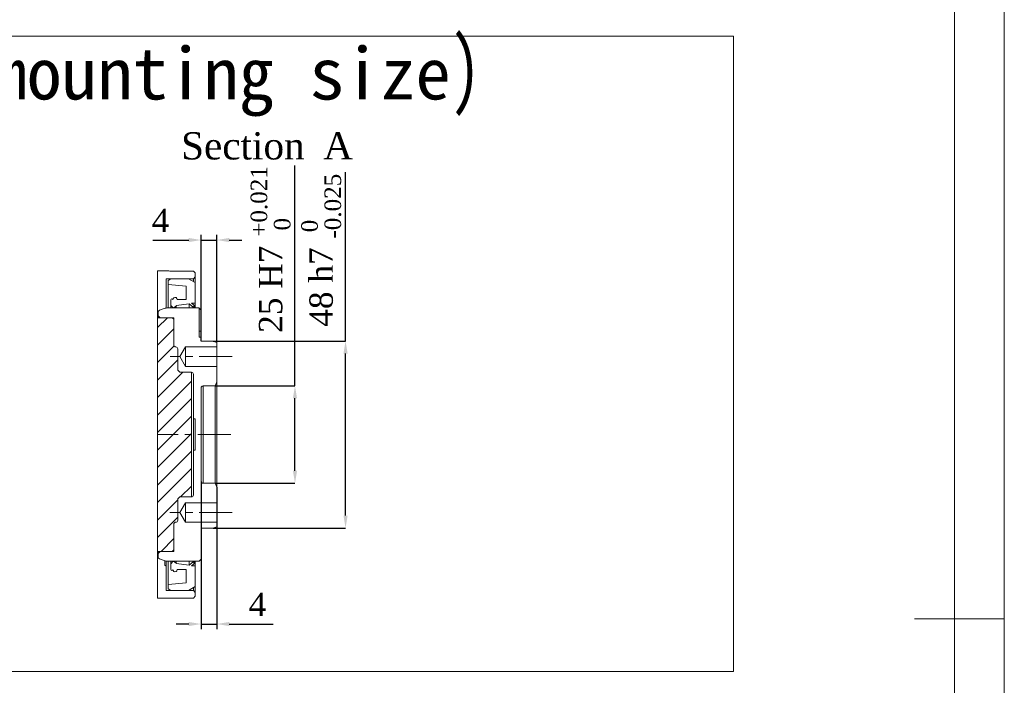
# Model space of a CAD drawing. Header units: millimetres. Extents: x 739 to 2567, y 424 to 1289.
# Tile 51 of 58: x 2378 to 2567, y 991 to 1120. Entities that reach past the tile are written whole.
import ezdxf

# ---------------------------------------------------------------- set-up
doc = ezdxf.new("R2010")
doc.units = ezdxf.units.MM
doc.header["$PDSIZE"] = -1
doc.linetypes.add('CENTERX2', pattern=[20.32, 12.7, -2.54, 2.54, -2.54])
for name, color, linetype in [('2细线层', 4, 'Continuous'), ('5剖面线层', 2, 'Continuous'), ('6文字层', 3, 'Continuous')]:
    doc.layers.add(name, color=color, linetype=linetype)
doc.layers.add('5', color=7, linetype='Continuous', lineweight=35)
doc.styles.add('PC_TEXTSTYLE', font='ISOCP.SHX', dxfattribs={"width": 0.707, "bigfont": 'GBCBIG.SHX'})
doc.styles.add('SLDTEXTSTYLE0', font='TXT', dxfattribs={"width": 0.7})
doc.styles.get("Standard").update_dxf_attribs({"font": 'times.ttf'})
doc.dimstyles.new('ISO-25', dxfattribs={"dimtxt": 3.5, "dimasz": 2.5, "dimexe": 1.25, "dimexo": 0.625, "dimtad": 1, "dimdec": 0, "dimlfac": 10, "dimtxsty": 'Standard', "dimcen": 2.5, "dimadec": 0, "dimazin": 0, "dimtfac": 1, "dimtmove": 0, "dimatfit": 3, "dimfxl": 1, "dimarcsym": 0})
doc.dimstyles.new('SLDDIMSTYLE3', dxfattribs={"dimtxt": 3.5, "dimasz": 2.4, "dimexe": 0, "dimexo": 0.0625, "dimgap": 0.875, "dimtad": 2, "dimlfac": 2, "dimrnd": 1e-09, "dimzin": 12, "dimdsep": 46, "dimtxsty": 'SLDTEXTSTYLE0', "dimsah": 1, "dimcen": 0.09, "dimadec": 0, "dimazin": 3, "dimtfac": 1, "dimtdec": 3, "dimtofl": 0, "dimtmove": 0, "dimatfit": 3, "dimfxl": 1, "dimfrac": 2, "dimtolj": 1, "dimtzin": 12, "dimarcsym": 0})

# ---------------------------------------------------------------- blocks, each defined once
blk = doc.blocks.new('*D138')
at = {"layer": '5', "color": 0, "lineweight": -2}
for p, q in [((2430.85, 1049.13), (2430.85, 1091.56)), ((2415.58, 1049.13), (2430.85, 1049.13)), ((2430.85, 1032.78), (2430.85, 1046.73)), ((2415.58, 1030.38), (2430.85, 1030.38))]:
    blk.add_line(p, q, dxfattribs=at)
at = {"layer": '5', "color": 0}
for points in [[(2431.25, 1046.73), (2430.45, 1046.73), (2430.85, 1049.13)], [(2430.45, 1032.78), (2431.25, 1032.78), (2430.85, 1030.38)]]:
    blk.add_solid(points, dxfattribs=at)
at = {"layer": 'Defpoints', "color": 0}
for p in [(2415.51, 1049.13), (2430.85, 1049.13), (2415.51, 1030.38)]:
    blk.add_point(p, dxfattribs=at)
at = {"layer": '5', "color": 0, "lineweight": 5, "insert": (2426.15, 1075.37), "char_height": 4.5, "attachment_point": 5, "rotation": 90}
blk.add_mtext('\\A1;{\\A1;25{}{{\\C3; H7 {\\H2x;}{\\A2;\\C2;\\H0.71x;\\S+0.021^  0;}}}}', dxfattribs=at)
blk = doc.blocks.new('*D111')
at = {"layer": '5', "color": 0, "lineweight": -2}
for p, q in [((2440.58, 1057.75), (2440.58, 1090.29)), ((2415.1, 1057.75), (2440.58, 1057.75)), ((2440.58, 1024.15), (2440.58, 1055.35)), ((2415.1, 1021.75), (2440.58, 1021.75))]:
    blk.add_line(p, q, dxfattribs=at)
at = {"layer": '5', "color": 0}
for points in [[(2440.98, 1055.35), (2440.18, 1055.35), (2440.58, 1057.75)], [(2440.18, 1024.15), (2440.98, 1024.15), (2440.58, 1021.75)]]:
    blk.add_solid(points, dxfattribs=at)
at = {"layer": 'Defpoints', "color": 0}
for p in [(2415.04, 1057.75), (2440.58, 1057.75), (2415.04, 1021.75)]:
    blk.add_point(p, dxfattribs=at)
at = {"layer": '5', "color": 0, "lineweight": 5, "insert": (2435.88, 1075.22), "char_height": 4.5, "attachment_point": 5, "rotation": 90}
blk.add_mtext('\\A1;{\\A1;48{}{{\\C3; h7 {\\H2x;}{\\A2;\\C2;\\H0.71x;\\S 0^ -0.025;}}}}', dxfattribs=at)
blk = doc.blocks.new('*D112')
at = {"color": 0, "lineweight": -2}
for p, q in [((2412.79, 1057.75), (2412.79, 1078.2)), ((2415.79, 1057.48), (2415.79, 1078.2)), ((2403.48, 1077.2), (2407.99, 1077.2)), ((2407.99, 1077.2), (2410.39, 1077.2)), ((2412.79, 1077.2), (2415.79, 1077.2)), ((2418.19, 1077.2), (2420.59, 1077.2))]:
    blk.add_line(p, q, dxfattribs=at)
at = {"color": 0}
for points in [[(2410.39, 1076.8), (2410.39, 1077.6), (2412.79, 1077.2)], [(2418.19, 1077.6), (2418.19, 1076.8), (2415.79, 1077.2)]]:
    blk.add_solid(points, dxfattribs=at)
at = {"layer": 'Defpoints', "color": 0}
for p in [(2415.79, 1077.2), (2412.79, 1057.75), (2415.79, 1057.48)]:
    blk.add_point(p, dxfattribs=at)
at = {"color": 0, "lineweight": 5, "insert": (2404.97, 1080.97), "char_height": 4.5, "attachment_point": 5}
blk.add_mtext('4', dxfattribs=at)
blk = doc.blocks.new('*D113')
at = {"color": 0, "lineweight": -2}
for p, q in [((2412.79, 1030.75), (2412.79, 1002.29)), ((2415.79, 1029.63), (2415.79, 1002.29)), ((2410.39, 1003.29), (2407.99, 1003.29)), ((2412.79, 1003.29), (2415.79, 1003.29)), ((2418.19, 1003.29), (2426.62, 1003.29))]:
    blk.add_line(p, q, dxfattribs=at)
at = {"color": 0}
for points in [[(2410.39, 1002.89), (2410.39, 1003.69), (2412.79, 1003.29)], [(2418.19, 1003.69), (2418.19, 1002.89), (2415.79, 1003.29)]]:
    blk.add_solid(points, dxfattribs=at)
at = {"layer": 'Defpoints', "color": 0}
for p in [(2412.79, 1030.75), (2415.79, 1029.63), (2415.79, 1003.29)]:
    blk.add_point(p, dxfattribs=at)
at = {"color": 0, "lineweight": 5, "insert": (2423.61, 1007.06), "char_height": 4.5, "attachment_point": 5}
blk.add_mtext('4', dxfattribs=at)

msp = doc.modelspace()

# ---------------------------------------------------------------- hatches: boundary and pattern name
at = {"layer": '5剖面线层', "lineweight": 5}
h = msp.add_hatch(dxfattribs=at)
h.set_pattern_fill('ANSI31', color=256, scale=0.75)
h.set_pattern_definition([(45, (2101.1904, 915.4345), (-1.683798, 1.683798), [])])
h.paths.add_polyline_path([(2404.383124, 1017.253325), (2404.383124, 1062.253326), (2404.912302, 1062.253326), (2407.237307, 1062.253326), (2407.537312, 1061.953326), (2407.537312, 1056.853326), (2407.762305, 1056.628325), (2407.912308, 1056.628325, -0.4142055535), (2408.287303, 1056.253325), (2408.287303, 1052.128325), (2408.66232, 1051.753325), (2410.912314, 1051.753325), (2410.912314, 1027.753326), (2408.66232, 1027.753326), (2408.287303, 1027.378325), (2408.287303, 1023.253326, -0.4142098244), (2407.912308, 1022.878325), (2407.762305, 1022.878325), (2407.537312, 1022.653324), (2407.537312, 1017.553325), (2407.237307, 1017.253325), (2404.912302, 1017.253325)])

# ---------------------------------------------------------------- linework, layer by layer
at = {"color": 7, "linetype": 'Continuous', "lineweight": 5}
for p, q in [((2404.383124, 1071.253326), (2406.037309, 1071.253326)), ((2407.162317, 1071.233229), (2411.287309, 1071.233229)), ((2411.287309, 1071.233229), (2411.641986, 1070.878325)), ((2411.662304, 1070.878325), (2411.662304, 1070.128325)), ((2411.287309, 1069.753325), (2406.037309, 1069.753325)), ((2406.037309, 1069.753325), (2406.037309, 1068.711236)), ((2406.037309, 1066.236236), (2406.037309, 1068.711236)), ((2406.412305, 1069.412386), (2406.937302, 1069.753325)), ((2406.412305, 1068.608816), (2406.412305, 1069.412386)), ((2406.937302, 1069.753325), (2410.34981, 1069.753325)), ((2410.34981, 1069.753325), (2411.662304, 1068.995554)), ((2411.662304, 1070.128325), (2411.287309, 1069.753325)), ((2411.287309, 1069.21206), (2411.287309, 1069.753325)), ((2411.662304, 1070.128325), (2411.662304, 1068.995554)), ((2411.662304, 1068.995554), (2411.662304, 1065.035736)), ((2409.912319, 1068.302605), (2406.412305, 1068.608816)), ((2406.412305, 1064.12822), (2406.412305, 1068.608816)), ((2409.912319, 1065.735469), (2409.912319, 1068.302605)), ((2406.037309, 1066.236236), (2406.037309, 1065.103325)), ((2406.037309, 1065.103325), (2406.037309, 1064.093072)), ((2406.937302, 1064.600826), (2406.937302, 1065.679219)), ((2410.495387, 1064.892456), (2407.991969, 1064.585076)), ((2408.194789, 1065.735469), (2409.912319, 1065.735469)), ((2410.495387, 1064.128325), (2410.495387, 1064.892456)), ((2411.28143, 1064.278325), (2410.495387, 1064.892456)), ((2411.662304, 1065.035736), (2410.921098, 1065.035736)), ((2410.921098, 1065.035736), (2411.512301, 1064.573829)), ((2411.662304, 1064.128325), (2411.662304, 1065.035736)), ((2404.537306, 1063.319793), (2404.537306, 1062.628325)), ((2404.784047, 1063.672176), (2405.664505, 1063.992633)), ((2412.412317, 1064.128325), (2406.434053, 1064.128325)), ((2407.388025, 1064.15011), (2406.937302, 1064.600826)), ((2406.937302, 1064.128325), (2406.937302, 1064.600826)), ((2407.388025, 1064.128325), (2407.388025, 1064.15011)), ((2407.954083, 1064.495826), (2407.486194, 1064.143245)), ((2407.486194, 1064.128325), (2407.486194, 1064.143245)), ((2407.991969, 1064.585076), (2407.954083, 1064.495826)), ((2407.954083, 1064.128325), (2407.954083, 1064.495826)), ((2407.991969, 1064.128325), (2407.991969, 1064.585076)), ((2411.512301, 1064.573829), (2411.28143, 1064.278325)), ((2411.28143, 1064.128325), (2411.28143, 1064.278325)), ((2411.512301, 1064.128325), (2411.512301, 1064.573829)), ((2412.412317, 1058.503326), (2412.412317, 1064.128325)), ((2412.787312, 1063.726944), (2412.412317, 1064.10235)), ((2412.787312, 1063.726944), (2412.787312, 1059.628326)), ((2404.383124, 1062.253326), (2407.237307, 1062.253326)), ((2404.912302, 1062.253326), (2404.537306, 1062.628325)), ((2404.537306, 1062.253326), (2404.537306, 1062.628325)), ((2404.912302, 1062.253326), (2407.537312, 1062.253326)), ((2407.237307, 1062.253326), (2407.537312, 1061.953326)), ((2407.537312, 1062.253326), (2407.537312, 1056.853326)), ((2407.537312, 1060.603326), (2407.537312, 1061.953326)), ((2407.537312, 1057.790825), (2407.537312, 1059.403325)), ((2412.412317, 1059.628326), (2412.787312, 1059.628326)), ((2412.787312, 1059.628326), (2412.787312, 1058.503326)), ((2412.412317, 1058.503326), (2412.787312, 1058.503326)), ((2412.787312, 1057.753326), (2412.787312, 1058.503326)), ((2415.037305, 1057.753326), (2412.787312, 1057.753326)), ((2415.037305, 1057.753326), (2415.787318, 1057.480348)), ((2415.787318, 1056.628325), (2415.787318, 1057.480348)), ((2407.762305, 1056.628325), (2407.537312, 1056.853326)), ((2407.762305, 1056.628325), (2407.912308, 1056.628325)), ((2408.287303, 1056.253325), (2408.287303, 1052.128325)), ((2408.660689, 1054.753326), (2409.787306, 1056.628325)), ((2409.787306, 1056.628325), (2415.787318, 1056.628325)), ((2409.787306, 1052.878325), (2409.787306, 1056.628325)), ((2415.787318, 1052.878325), (2415.787318, 1056.628325)), ((2409.787306, 1052.878325), (2408.660689, 1054.753326)), ((2408.66232, 1051.753325), (2408.287303, 1052.128325)), ((2408.66232, 1051.753325), (2410.912314, 1051.753325)), ((2415.787318, 1052.878325), (2409.787306, 1052.878325)), ((2410.912314, 1027.753326), (2410.912314, 1051.753325)), ((2415.787318, 1049.878325), (2415.787318, 1052.878325)), ((2411.287309, 1051.378326), (2411.287309, 1042.753326)), ((2415.787318, 1049.878325), (2415.514336, 1049.128325)), ((2415.787318, 1049.878325), (2415.787318, 1029.628325)), ((2412.787312, 1048.753325), (2412.787312, 1030.753326)), ((2413.162307, 1049.128325), (2415.514336, 1049.128325)), ((2413.162307, 1049.128325), (2413.162307, 1030.378325)), ((2415.514336, 1030.378325), (2415.514336, 1049.128325)), ((2411.287309, 1042.753326), (2411.662304, 1042.753326)), ((2411.287309, 1042.753326), (2411.287309, 1036.753326)), ((2411.662304, 1036.753326), (2411.662304, 1042.753326)), ((2411.287309, 1036.753326), (2411.287309, 1028.128325)), ((2411.662304, 1036.753326), (2411.287309, 1036.753326)), ((2415.514336, 1030.378325), (2413.162307, 1030.378325)), ((2415.514336, 1030.378325), (2415.787318, 1029.628325)), ((2415.787318, 1026.628326), (2415.787318, 1029.628325)), ((2408.287303, 1027.378325), (2408.66232, 1027.753326)), ((2408.287303, 1027.378325), (2408.287303, 1023.253326)), ((2410.912314, 1027.753326), (2408.66232, 1027.753326)), ((2408.660689, 1024.753325), (2409.787306, 1026.628326)), ((2409.787306, 1026.628326), (2415.787318, 1026.628326)), ((2409.787306, 1022.878325), (2409.787306, 1026.628326)), ((2415.787318, 1022.878325), (2415.787318, 1026.628326)), ((2409.787306, 1022.878325), (2408.660689, 1024.753325)), ((2407.537312, 1022.653324), (2407.762305, 1022.878325)), ((2407.537312, 1022.653324), (2407.537312, 1017.253325)), ((2407.537312, 1020.103326), (2407.537312, 1021.715825)), ((2407.912308, 1022.878325), (2407.762305, 1022.878325)), ((2415.787318, 1022.878325), (2409.787306, 1022.878325)), ((2412.787312, 1021.753326), (2415.037305, 1021.753326)), ((2412.787312, 1015.753325), (2412.787312, 1021.753326)), ((2415.787318, 1022.026302), (2415.037305, 1021.753326)), ((2415.787318, 1022.026302), (2415.787318, 1022.878325)), ((2407.537312, 1017.553325), (2407.237307, 1017.253325)), ((2407.537312, 1017.553325), (2407.537312, 1018.903325)), ((2407.237307, 1017.253325), (2404.383124, 1017.253325)), ((2404.537306, 1016.878324), (2404.912302, 1017.253325)), ((2404.537306, 1016.878324), (2404.537306, 1017.253325)), ((2404.537306, 1016.878324), (2404.537306, 1016.186859)), ((2405.664505, 1015.514016), (2404.784047, 1015.834473)), ((2407.537312, 1017.253325), (2404.912302, 1017.253325)), ((2412.787312, 1015.753325), (2412.412317, 1015.378324)), ((2405.812317, 1014.628325), (2405.812317, 1015.465932)), ((2405.812317, 1014.628325), (2406.037309, 1014.403324)), ((2406.037309, 1015.413578), (2406.037309, 1014.403324)), ((2406.037309, 1014.403324), (2406.037309, 1013.270415)), ((2406.412305, 1010.897837), (2406.412305, 1015.37843)), ((2406.434053, 1015.378324), (2412.412317, 1015.378324)), ((2406.937302, 1014.905825), (2406.937302, 1015.378324)), ((2406.937302, 1014.905825), (2407.388025, 1015.356542)), ((2406.937302, 1013.827432), (2406.937302, 1014.905825)), ((2407.388025, 1015.356542), (2407.388025, 1015.378324)), ((2407.486194, 1015.363404), (2407.486194, 1015.378324)), ((2407.486194, 1015.363404), (2407.954083, 1015.010825)), ((2407.954083, 1015.010825), (2407.954083, 1015.378324)), ((2407.954083, 1015.010825), (2407.991969, 1014.921575)), ((2407.991969, 1014.921575), (2407.991969, 1015.378324)), ((2407.991969, 1014.921575), (2410.495387, 1014.614194)), ((2409.912319, 1013.771184), (2408.194789, 1013.771184)), ((2409.912319, 1011.204047), (2409.912319, 1013.771184)), ((2410.495387, 1014.614194), (2410.495387, 1015.378324)), ((2410.495387, 1014.614194), (2411.28143, 1015.228324)), ((2411.512301, 1014.93282), (2410.921098, 1014.470913)), ((2410.921098, 1014.470913), (2411.662304, 1014.470913)), ((2411.28143, 1015.228324), (2411.28143, 1015.378324)), ((2411.28143, 1015.228324), (2411.512301, 1014.93282)), ((2411.512301, 1014.93282), (2411.512301, 1015.378324)), ((2411.662304, 1014.470913), (2411.662304, 1015.378324)), ((2411.662304, 1014.470913), (2411.662304, 1010.511098)), ((2406.037309, 1010.795415), (2406.037309, 1013.270415)), ((2406.037309, 1010.795415), (2406.037309, 1009.753327)), ((2406.412305, 1010.897837), (2409.912319, 1011.204047)), ((2406.412305, 1010.094263), (2406.412305, 1010.897837)), ((2406.937302, 1009.753327), (2406.412305, 1010.094263)), ((2411.662304, 1010.511098), (2410.34981, 1009.753327)), ((2411.287309, 1009.753327), (2411.287309, 1010.294591)), ((2411.662304, 1010.511098), (2411.662304, 1009.378326)), ((2411.287309, 1008.253327), (2404.383124, 1008.253327)), ((2406.037309, 1009.753327), (2411.287309, 1009.753327)), ((2410.34981, 1009.753327), (2406.937302, 1009.753327)), ((2411.287309, 1009.753327), (2411.662304, 1009.378326)), ((2411.662304, 1008.628324), (2411.287309, 1008.253327)), ((2411.662304, 1009.378326), (2411.662304, 1008.628324))]:
    msp.add_line(p, q, dxfattribs=at)
at = {"lineweight": 5}
msp.add_line((2404.383124, 1008.253327), (2404.383124, 1071.253326), dxfattribs=at)
at = {"color": 3, "lineweight": 5}
msp.add_lwpolyline([(2183.34566, 1116.466609), (2515.241995, 1116.466609), (2515.241995, 994.171133), (2183.34566, 994.171133)], close=True, dxfattribs=at)
at = {"color": 7, "linetype": 'Continuous', "lineweight": 5}
for centre, radius, start, end in [((2407.147303, 1065.679217), 0.210001, 5.12277082, 179.99943923), ((2407.774788, 1065.735467), 0.420001, 0.0002227, 185.1223685), ((2404.912295, 1063.3198), 0.374989, 109.99908341, 180.00108446), ((2406.434058, 1061.878286), 2.250039, 90.00012115, 109.99984134), ((2407.441058, 1064.203144), 0.075001, 225.00070124, 306.9991315), ((2407.9123, 1056.253323), 0.375003, 0.00040982, 89.99884312), ((2410.912307, 1051.378323), 0.375002, 0.00037209, 89.99893421), ((2413.162314, 1048.753323), 0.375002, 90.00111133, 179.99962238), ((2413.162315, 1030.753328), 0.375003, 180.0003031, 269.99884312), ((2410.912306, 1028.128328), 0.375003, 270.00115688, 359.99948345), ((2407.912302, 1023.253326), 0.375, 270.0007925, 0.00006127), ((2404.912303, 1016.186855), 0.374996, 179.99926523, 250.00014002), ((2406.434073, 1017.628453), 2.250128, 250.00055909, 269.99947841), ((2407.147303, 1013.827432), 0.210001, 180.00017962, 354.87722918), ((2407.774788, 1013.771184), 0.420001, 174.87781356, 359.99997639), ((2407.441057, 1015.303501), 0.075005, 53.00201845, 134.9949033)]:
    msp.add_arc(centre, radius, start, end, dxfattribs=at)
msp.add_open_spline([(2406.037309, 1071.253326), (2406.058432, 1071.252585), (2406.140528, 1071.249705), (2406.316631, 1071.244303), (2406.588086, 1071.237964), (2406.881001, 1071.233884), (2407.079898, 1071.233421), (2407.162317, 1071.233229)], degree=3, knots=[0, 0, 0, 0, 0.056348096, 0.2190113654, 0.4697230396, 0.7802636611, 1, 1, 1, 1], dxfattribs=at)
at = {"layer": '5', "lineweight": 5}
for p, q in [((2567.34566, 719.167492), (2567.34566, 1289.405692)), ((2557.745691, 728.767462), (2557.745691, 1279.805723))]:
    msp.add_line(p, q, dxfattribs=at)
at = {"layer": '5', "linetype": 'CENTERX2', "lineweight": 5, "ltscale": 0.5}
for p, q in [((2418.787302, 1054.753326), (2406.805807, 1054.753326)), ((2418.787302, 1024.753325), (2406.787322, 1024.753325))]:
    msp.add_line(p, q, dxfattribs=at)
at = {"layer": '5', "color": 1, "linetype": 'CENTERX2', "lineweight": 5, "ltscale": 0.5}
msp.add_line((2418.514342, 1039.753325), (2404.383124, 1039.753325), dxfattribs=at)
at = {"layer": '5', "color": 7, "lineweight": 5}
for p, q in [((2559.665685, 1004.286592), (2550.065715, 1004.286592)), ((2567.34566, 1004.286592), (2559.665685, 1004.286592))]:
    msp.add_line(p, q, dxfattribs=at)

# ---------------------------------------------------------------- texts
at = {"layer": '2细线层', "color": 0, "lineweight": 5, "insert": (2210.783968, 1116.257907), "char_height": 12, "width": 425.38727198, "attachment_point": 1, "style": 'PC_TEXTSTYLE'}
msp.add_mtext('{\\fSimSun|b0|i0|c134|p0;末端法兰安装图(\\f宋体|b0|i0|c134|p0;\\H0.833333x;\\W1;\\C256;End flange mounting size\\fSimSun|b0|i0|c134|p0;\\H1.2x;\\W0.707;\\C0;)}', dxfattribs=at)
at = {"layer": '6文字层', "lineweight": 5, "insert": (2408.93145, 1097.959179), "char_height": 5.25, "width": 35.81841626, "attachment_point": 1}
msp.add_mtext('{\\fTimes New Roman|b0|i0|c0|p2;Section\\f宋体|b0|i0|c134|p2; \\fTimes New Roman|b0|i0|c0|p0;A}', dxfattribs=at)

# ---------------------------------------------------------------- dimensions: what is measured, and where the dimension line sits
at = {"lineweight": 5}
dim = msp.add_linear_dim(base=(2415.787318, 1077.199956), p1=(2412.787312, 1057.753326), p2=(2415.787318, 1057.480348), text='4', dimstyle='ISO-25', override={"dimtxt": 4.5, "dimasz": 2.4, "dimexe": 1, "dimexo": 0, "dimgap": 1.524, "dimtad": 1, "dimtih": 1, "dimtoh": 1, "dimdec": 2, "dimlfac": 5, "dimzin": 0, "dimpost": '<>', "dimse1": 0, "dimse2": 0, "dimsd1": 0, "dimsd2": 0, "dimadec": 2, "dimtdec": 3, "dimtofl": 1, "dimtvp": 0.1, "dimtzin": 0}, dxfattribs=at)
dim.commit()
dim.dimension.update_dxf_attribs({"geometry": '*D112', "text_midpoint": (2404.96926, 1077.199956), "dimtype": 160})
dim = msp.add_linear_dim(base=(2415.787318, 1003.288156), p1=(2412.787312, 1030.753326), p2=(2415.787318, 1029.628325), text='4', dimstyle='ISO-25', override={"dimtxt": 4.5, "dimasz": 2.4, "dimexe": 1, "dimexo": 0, "dimgap": 1.524, "dimtad": 1, "dimjust": 0, "dimtih": 1, "dimtoh": 1, "dimdec": 2, "dimlfac": 5, "dimzin": 0, "dimpost": '<>', "dimse1": 0, "dimse2": 0, "dimsd1": 0, "dimsd2": 0, "dimadec": 2, "dimtdec": 3, "dimtofl": 1, "dimtvp": 0.1, "dimtzin": 0}, dxfattribs=at)
dim.commit()
dim.dimension.update_dxf_attribs({"geometry": '*D113', "text_midpoint": (2423.60537, 1007.062156)})
at = {"layer": '5', "lineweight": 5}
for base, p1, p2, text, picture, middle in [((2430.849583, 1049.128325), (2415.514336, 1030.378325), (2415.514336, 1049.128325), '{\\A1;25{}{{\\C3; H7 {\\H2x;}{\\A2;\\C2;\\H0.71x;\\S+0.021^  0;}}}}', '*D138', (2430.849583, 1075.36653)), ((2440.579105, 1057.753326), (2415.037305, 1021.753326), (2415.037305, 1057.753326), '{\\A1;48{}{{\\C3; h7 {\\H2x;}{\\A2;\\C2;\\H0.71x;\\S 0^ -0.025;}}}}', '*D111', (2440.579105, 1075.219467))]:
    dim = msp.add_linear_dim(base=base, p1=p1, p2=p2, angle=90, text=text, dimstyle='SLDDIMSTYLE3', override={"dimtxt": 4.5, "dimtad": 1, "dimdec": 0, "dimpost": '<>', "dimtxsty": 'Standard', "dimtvp": 0.1, "dimfrac": 0}, dxfattribs=at)
    dim.commit()
    dim.dimension.update_dxf_attribs({"geometry": picture, "text_midpoint": middle, "dimtype": 160})

doc.saveas('drawing.dxf')
